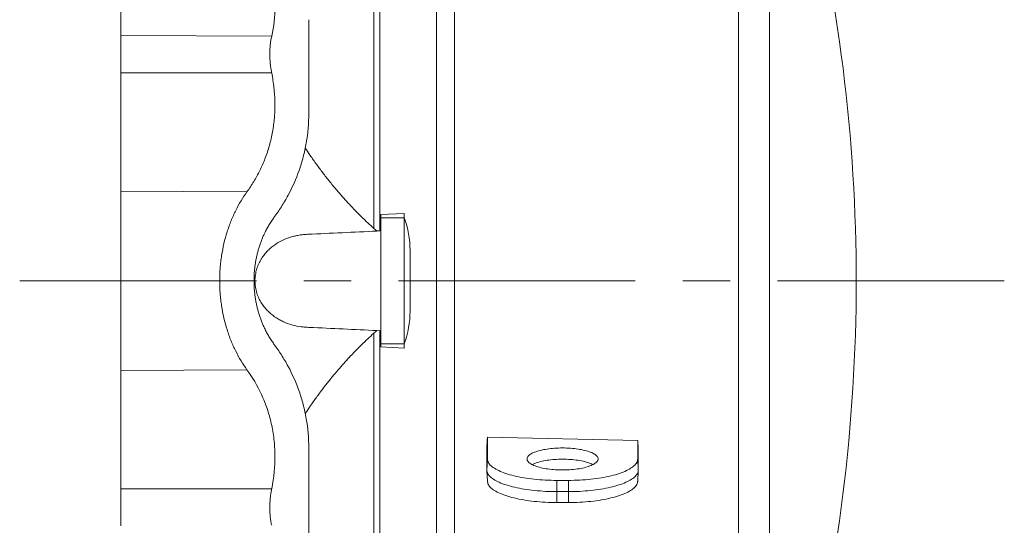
# Model space of a CAD drawing. Header units: millimetres. Extents: x 7 to 413, y 5 to 292.
# Tile 4 of 10: x 127 to 180, y 79 to 106. Entities that reach past the tile are written whole.
import ezdxf

# ---------------------------------------------------------------- set-up
doc = ezdxf.new("R2010")
doc.units = ezdxf.units.MM
doc.linetypes.add('CENTERX2', pattern=[20.32, 12.7, -2.54, 2.54, -2.54])
doc.layers.add('FORMAT', color=7, linetype='Continuous')

msp = doc.modelspace()

# ---------------------------------------------------------------- linework, layer by layer
at = {"color": 7, "linetype": 'Continuous', "lineweight": 15}
for p, q in [((149.829, 121.076), (149.829, 62.41)), ((150.8, 120.713), (150.8, 62.773)), ((166.033, 61.708), (166.033, 117.262)), ((167.69, 116.318), (167.69, 62.818)), ((146.477, 108.542), (146.477, 94.555)), ((146.787, 108.543), (146.787, 94.417)), ((132.896, 104.895), (140.995, 104.859)), ((132.896, 102.901), (140.995, 102.894)), ((132.896, 96.549), (139.666, 96.511)), ((146.847, 95.293), (148.097, 95.359)), ((146.847, 95.293), (146.847, 95.127)), ((146.847, 95.127), (148.097, 95.127)), ((146.847, 95.127), (146.847, 88.358)), ((148.097, 95.359), (148.097, 95.127)), ((148.097, 95.127), (148.097, 88.358)), ((146.63, 94.418), (146.787, 94.417)), ((146.787, 94.417), (146.847, 94.42)), ((148.418, 93.368), (148.418, 90.118)), ((146.477, 88.93), (146.477, 74.944)), ((146.787, 89.068), (146.63, 89.067)), ((146.847, 89.065), (146.787, 89.068)), ((146.787, 89.068), (146.787, 74.942)), ((146.847, 88.358), (148.097, 88.358)), ((146.847, 88.358), (146.847, 88.193)), ((148.097, 88.358), (148.097, 88.126)), ((148.097, 88.126), (146.847, 88.193)), ((132.896, 86.936), (139.666, 86.974)), ((152.567, 83.349), (152.567, 82.187)), ((160.626, 83.175), (152.567, 83.349)), ((160.626, 82.187), (160.626, 83.175)), ((152.534, 82.753), (152.534, 81.593)), ((160.659, 81.593), (160.659, 82.577)), ((152.567, 82.187), (152.534, 81.593)), ((160.626, 82.187), (160.659, 81.593)), ((152.535, 81.573), (152.567, 80.979)), ((160.626, 80.979), (160.659, 81.573)), ((156.284, 81.038), (156.909, 81.038)), ((156.284, 81.038), (156.284, 80.434)), ((156.909, 81.038), (156.909, 80.434)), ((132.896, 80.584), (140.995, 80.591)), ((156.284, 80.434), (156.909, 80.434)), ((156.284, 79.849), (156.284, 80.434)), ((156.909, 79.849), (156.909, 80.434)), ((156.284, 79.849), (156.909, 79.849))]:
    msp.add_line(p, q, dxfattribs=at)
at = {"color": 7, "linetype": 'Continuous', "lineweight": 15, "flags": 128}
for points in [[(156.597, 82.777), (156.489, 82.776), (156.381, 82.773), (156.274, 82.768), (156.168, 82.761), (156.064, 82.753), (155.961, 82.743), (155.86, 82.731), (155.762, 82.717), (155.666, 82.702), (155.574, 82.685), (155.484, 82.666), (155.398, 82.646), (155.316, 82.624), (155.238, 82.601), (155.165, 82.576), (155.096, 82.551), (155.031, 82.524), (154.972, 82.496), (154.918, 82.467), (154.87, 82.437), (154.827, 82.407), (154.789, 82.376), (154.757, 82.344), (154.732, 82.311), (154.712, 82.278), (154.698, 82.245), (154.691, 82.212), (154.689, 82.179), (154.694, 82.145), (154.704, 82.112), (154.721, 82.079), (154.744, 82.047), (154.773, 82.014), (154.807, 81.983), (154.847, 81.952), (154.893, 81.922), (154.945, 81.892), (155.001, 81.864), (155.063, 81.836), (155.129, 81.81), (155.201, 81.785), (155.277, 81.761), (155.357, 81.739), (155.441, 81.718), (155.528, 81.699), (155.62, 81.681), (155.714, 81.664), (155.811, 81.65), (155.91, 81.637), (156.012, 81.626), (156.116, 81.616), (156.221, 81.609), (156.328, 81.603), (156.435, 81.6), (156.543, 81.598), (156.651, 81.598), (156.758, 81.6), (156.866, 81.603), (156.972, 81.609), (157.077, 81.616), (157.181, 81.626), (157.283, 81.637), (157.382, 81.65), (157.48, 81.664), (157.574, 81.681), (157.665, 81.699), (157.753, 81.718), (157.837, 81.739), (157.917, 81.761), (157.993, 81.785), (158.064, 81.81), (158.131, 81.836), (158.192, 81.864), (158.249, 81.892), (158.3, 81.922), (158.346, 81.952), (158.386, 81.983), (158.421, 82.014), (158.45, 82.047), (158.472, 82.079), (158.489, 82.112), (158.5, 82.145), (158.504, 82.179), (158.503, 82.212), (158.495, 82.245), (158.481, 82.278), (158.462, 82.311), (158.436, 82.344), (158.404, 82.376), (158.367, 82.407), (158.324, 82.437), (158.275, 82.467), (158.221, 82.496), (158.162, 82.524), (158.098, 82.551), (158.029, 82.576), (157.955, 82.601), (157.877, 82.624), (157.795, 82.646), (157.709, 82.666), (157.62, 82.685), (157.527, 82.702), (157.431, 82.717), (157.333, 82.731), (157.232, 82.743), (157.129, 82.753), (157.025, 82.761), (156.919, 82.768), (156.812, 82.773), (156.705, 82.776), (156.597, 82.777)], [(152.567, 82.187), (152.57, 82.14), (152.58, 82.092), (152.595, 82.045), (152.618, 81.998), (152.646, 81.951), (152.681, 81.905), (152.721, 81.859), (152.768, 81.814), (152.821, 81.769), (152.88, 81.726), (152.945, 81.683), (153.015, 81.64), (153.091, 81.599), (153.172, 81.559), (153.259, 81.52), (153.351, 81.481), (153.448, 81.445), (153.549, 81.409), (153.656, 81.375), (153.767, 81.342), (153.882, 81.31), (154.001, 81.281), (154.124, 81.252), (154.251, 81.225), (154.381, 81.2), (154.515, 81.177), (154.652, 81.155), (154.791, 81.135), (154.933, 81.117), (155.077, 81.101), (155.224, 81.086), (155.372, 81.073), (155.521, 81.063), (155.672, 81.054), (155.824, 81.047), (155.977, 81.042), (156.131, 81.039), (156.284, 81.038)], [(158.225, 81.88), (158.202, 81.892), (158.144, 81.92), (158.082, 81.946), (158.014, 81.972), (157.941, 81.996), (157.865, 82.019), (157.784, 82.041), (157.699, 82.061), (157.61, 82.08), (157.519, 82.097), (157.424, 82.113), (157.327, 82.126), (157.227, 82.138), (157.125, 82.149), (157.021, 82.157), (156.916, 82.164), (156.81, 82.168), (156.704, 82.171), (156.597, 82.172), (156.49, 82.171), (156.383, 82.168), (156.277, 82.164), (156.172, 82.157), (156.068, 82.149), (155.967, 82.138), (155.867, 82.126), (155.769, 82.113), (155.675, 82.097), (155.583, 82.08), (155.495, 82.061), (155.41, 82.041), (155.329, 82.019), (155.252, 81.996), (155.18, 81.972), (155.112, 81.946), (155.049, 81.92), (154.991, 81.892), (154.968, 81.88)], [(156.909, 81.038), (157.063, 81.039), (157.216, 81.042), (157.369, 81.047), (157.521, 81.054), (157.672, 81.063), (157.822, 81.073), (157.97, 81.086), (158.116, 81.101), (158.26, 81.117), (158.402, 81.135), (158.542, 81.155), (158.678, 81.177), (158.812, 81.2), (158.942, 81.225), (159.069, 81.252), (159.192, 81.281), (159.312, 81.31), (159.427, 81.342), (159.538, 81.375), (159.644, 81.409), (159.746, 81.445), (159.843, 81.481), (159.934, 81.52), (160.021, 81.559), (160.103, 81.599), (160.178, 81.64), (160.249, 81.683), (160.313, 81.726), (160.372, 81.769), (160.425, 81.814), (160.472, 81.859), (160.513, 81.905), (160.547, 81.951), (160.576, 81.998), (160.598, 82.045), (160.614, 82.092), (160.623, 82.14), (160.626, 82.187)], [(152.534, 81.593), (152.537, 81.546), (152.546, 81.499), (152.562, 81.453), (152.583, 81.407), (152.61, 81.361), (152.643, 81.315), (152.682, 81.27), (152.727, 81.226), (152.778, 81.182), (152.834, 81.138), (152.896, 81.096), (152.964, 81.054), (153.037, 81.013), (153.115, 80.973), (153.198, 80.934), (153.286, 80.896), (153.379, 80.86), (153.477, 80.824), (153.58, 80.79), (153.686, 80.757), (153.797, 80.725), (153.913, 80.695), (154.031, 80.666), (154.154, 80.639), (154.28, 80.613), (154.409, 80.589), (154.541, 80.567), (154.677, 80.546), (154.814, 80.527), (154.954, 80.509), (155.097, 80.493), (155.241, 80.48), (155.387, 80.467), (155.534, 80.457), (155.683, 80.449), (155.832, 80.442), (155.982, 80.438), (156.133, 80.435), (156.284, 80.434)], [(156.909, 80.434), (157.06, 80.435), (157.211, 80.438), (157.361, 80.442), (157.511, 80.449), (157.659, 80.457), (157.807, 80.467), (157.953, 80.48), (158.097, 80.493), (158.239, 80.509), (158.379, 80.527), (158.517, 80.546), (158.652, 80.567), (158.784, 80.589), (158.913, 80.613), (159.039, 80.639), (159.162, 80.666), (159.281, 80.695), (159.396, 80.725), (159.507, 80.757), (159.614, 80.79), (159.716, 80.824), (159.814, 80.86), (159.907, 80.896), (159.995, 80.934), (160.079, 80.973), (160.157, 81.013), (160.23, 81.054), (160.297, 81.096), (160.359, 81.138), (160.416, 81.182), (160.466, 81.226), (160.511, 81.27), (160.55, 81.315), (160.583, 81.361), (160.611, 81.407), (160.632, 81.453), (160.647, 81.499), (160.656, 81.546), (160.659, 81.593)], [(152.567, 80.979), (152.57, 80.951), (152.58, 80.903), (152.595, 80.856), (152.618, 80.809), (152.646, 80.762), (152.681, 80.716), (152.721, 80.67), (152.768, 80.625), (152.821, 80.581), (152.88, 80.537), (152.945, 80.494), (153.015, 80.451), (153.091, 80.41), (153.172, 80.37), (153.259, 80.331), (153.351, 80.293), (153.448, 80.256), (153.549, 80.22), (153.656, 80.186), (153.767, 80.153), (153.882, 80.122), (154.001, 80.092), (154.124, 80.063), (154.251, 80.037), (154.381, 80.011), (154.515, 79.988), (154.652, 79.966), (154.791, 79.946), (154.933, 79.928), (155.077, 79.912), (155.224, 79.897), (155.372, 79.885), (155.521, 79.874), (155.672, 79.865), (155.824, 79.858), (155.977, 79.853), (156.131, 79.85), (156.284, 79.849)], [(156.909, 79.849), (157.063, 79.85), (157.216, 79.853), (157.369, 79.858), (157.521, 79.865), (157.672, 79.874), (157.822, 79.885), (157.97, 79.897), (158.116, 79.912), (158.26, 79.928), (158.402, 79.946), (158.542, 79.966), (158.678, 79.988), (158.812, 80.011), (158.942, 80.037), (159.069, 80.063), (159.192, 80.092), (159.312, 80.122), (159.427, 80.153), (159.538, 80.186), (159.644, 80.22), (159.746, 80.256), (159.843, 80.293), (159.934, 80.331), (160.021, 80.37), (160.103, 80.41), (160.178, 80.451), (160.249, 80.494), (160.313, 80.537), (160.372, 80.581), (160.425, 80.625), (160.472, 80.67), (160.513, 80.716), (160.547, 80.762), (160.576, 80.809), (160.598, 80.856), (160.614, 80.903), (160.623, 80.951), (160.626, 80.979)]]:
    msp.add_lwpolyline(points, dxfattribs=at)
at = {"color": 7, "linetype": 'Continuous', "lineweight": 15}
for centre, radius, start, end in [((80.199, 91.743), 92.148, 341.70633, 10.23918), ((143.418, 93.368), 5, 0, 20.663), ((143.418, 90.118), 5, 339.337, 0)]:
    msp.add_arc(centre, radius, start, end, dxfattribs=at)
for centre, major_axis, start_param, end_param in [((152.54, 91.844), (1.45, 29.092), 4.395372, 4.416857), ((160.665, 91.639), (-1.479, 29.66), 1.859409, 1.880483)]:
    msp.add_ellipse(centre, major_axis=major_axis, ratio=0.016155, start_param=start_param, end_param=end_param, dxfattribs=at)
for points, knots in [([(132.896, 104.895), (132.896, 105.388), (132.896, 105.908), (132.896, 106.988), (132.896, 107.548), (132.896, 108.689), (132.896, 109.27), (132.896, 110.432), (132.896, 111.013), (132.896, 111.585)], [0, 0, 0, 0, 0.25, 0.25, 0.5, 0.5, 0.75, 0.75, 1, 1, 1, 1]), ([(140.995, 104.859), (141.113, 105.376), (141.172, 105.917), (141.167, 106.621), (141.162, 106.764), (141.145, 107.052), (141.132, 107.197), (141.083, 107.632), (141.035, 107.922), (140.912, 108.5), (140.836, 108.789), (140.704, 109.222), (140.656, 109.367), (140.556, 109.654), (140.503, 109.797), (140.224, 110.505), (139.961, 111.054), (139.666, 111.589)], [0, 0, 0, 0, 0.25, 0.25, 0.3125, 0.3125, 0.375, 0.375, 0.5, 0.5, 0.625, 0.625, 0.6875, 0.6875, 0.75, 0.75, 1, 1, 1, 1]), ([(132.896, 104.895), (132.896, 104.594), (132.896, 104.27), (132.896, 103.597), (132.896, 103.249), (132.896, 102.901)], [0, 0, 0, 0, 0.5, 0.5, 1, 1, 1, 1]), ([(140.995, 102.894), (140.983, 102.959), (140.959, 103.087), (140.932, 103.28), (140.911, 103.475), (140.898, 103.67), (140.892, 103.865), (140.894, 104.063), (140.905, 104.264), (140.925, 104.467), (140.955, 104.667), (140.982, 104.795), (140.995, 104.859)], [0, 0, 0, 0, 0.094059, 0.188186, 0.282241, 0.379027, 0.475894, 0.57268, 0.678658, 0.784638, 0.892318, 1, 1, 1, 1]), ([(132.896, 102.901), (132.896, 102.33), (132.896, 101.757), (132.896, 100.625), (132.896, 100.066), (132.896, 98.983), (132.896, 98.459), (132.896, 97.462), (132.896, 96.989), (132.896, 96.549)], [0, 0, 0, 0, 0.25, 0.25, 0.5, 0.5, 0.75, 0.75, 1, 1, 1, 1]), ([(140.995, 102.894), (141.02, 102.762), (141.068, 102.498), (141.12, 102.101), (141.152, 101.734), (141.167, 101.398), (141.17, 101.094), (141.162, 100.792), (141.141, 100.463), (141.104, 100.11), (141.045, 99.734), (140.969, 99.363), (140.876, 98.998), (140.765, 98.638), (140.641, 98.296), (140.505, 97.97), (140.361, 97.66), (140.204, 97.359), (140.035, 97.066), (139.856, 96.782), (139.73, 96.602), (139.666, 96.511)], [0, 0, 0, 0, 0.055385, 0.110811, 0.166192, 0.208976, 0.251803, 0.294629, 0.337414, 0.392799, 0.448229, 0.503619, 0.560507, 0.617437, 0.674331, 0.728172, 0.782042, 0.835888, 0.890583, 0.945301, 1, 1, 1, 1]), ([(141.119, 95.139), (141.256, 95.326), (141.389, 95.518), (141.642, 95.916), (141.762, 96.121), (142.104, 96.756), (142.302, 97.2), (142.548, 97.9), (142.622, 98.139), (142.718, 98.507), (142.748, 98.631), (142.802, 98.882), (142.827, 99.01), (142.938, 99.654), (142.983, 100.183), (142.983, 100.725)], [0, 0, 0, 0, 0.125, 0.125, 0.25, 0.25, 0.5, 0.5, 0.625, 0.625, 0.6875, 0.6875, 0.75, 0.75, 1, 1, 1, 1]), ([(142.795, 98.861), (142.882, 98.73), (143.079, 98.436), (143.394, 97.994), (143.738, 97.532), (144.092, 97.08), (144.456, 96.638), (144.829, 96.208), (145.209, 95.792), (145.595, 95.391), (145.962, 95.029), (146.31, 94.702), (146.529, 94.507), (146.639, 94.41)], [0, 0, 0, 0, 0.07526, 0.169504, 0.263729, 0.357873, 0.454566, 0.551328, 0.648117, 0.744889, 0.841589, 0.920772, 1, 1, 1, 1]), ([(132.896, 86.936), (132.896, 87.024), (132.896, 87.202), (132.896, 87.482), (132.896, 87.775), (132.896, 88.081), (132.896, 88.398), (132.896, 88.723), (132.896, 89.057), (132.896, 89.4), (132.896, 89.754), (132.896, 90.118), (132.896, 90.49), (132.896, 90.867), (132.896, 91.247), (132.896, 91.63), (132.896, 92.012), (132.896, 92.394), (132.896, 92.773), (132.896, 93.148), (132.896, 93.518), (132.896, 93.881), (132.896, 94.236), (132.896, 94.582), (132.896, 94.929), (132.896, 95.275), (132.896, 95.617), (132.896, 95.944), (132.896, 96.256), (132.896, 96.452), (132.896, 96.549)], [0, 0, 0, 0, 0.032622, 0.06575, 0.09936, 0.133425, 0.167916, 0.202174, 0.236778, 0.271693, 0.306881, 0.343028, 0.379376, 0.415878, 0.452489, 0.489162, 0.525849, 0.562502, 0.599075, 0.635519, 0.67179, 0.707843, 0.743634, 0.779124, 0.814273, 0.852499, 0.890224, 0.927406, 0.964009, 1, 1, 1, 1]), ([(139.666, 96.511), (139.446, 96.205), (139.246, 95.875), (138.979, 95.34), (138.896, 95.155), (138.779, 94.866), (138.742, 94.768), (138.67, 94.568), (138.636, 94.468), (138.476, 93.959), (138.377, 93.537), (138.293, 92.989), (138.278, 92.878), (138.252, 92.655), (138.241, 92.541), (138.215, 92.201), (138.207, 91.974), (138.206, 91.522), (138.215, 91.297), (138.24, 90.961), (138.25, 90.849), (138.276, 90.625), (138.29, 90.513), (138.375, 89.956), (138.475, 89.531), (138.635, 89.022), (138.669, 88.921), (138.74, 88.722), (138.777, 88.624), (138.894, 88.334), (138.978, 88.148), (139.246, 87.611), (139.446, 87.28), (139.666, 86.974)], [0, 0, 0, 0, 0.125, 0.125, 0.1875, 0.1875, 0.21875, 0.21875, 0.25, 0.25, 0.375, 0.375, 0.40625, 0.40625, 0.4375, 0.4375, 0.5, 0.5, 0.5625, 0.5625, 0.59375, 0.59375, 0.625, 0.625, 0.75, 0.75, 0.78125, 0.78125, 0.8125, 0.8125, 0.875, 0.875, 1, 1, 1, 1]), ([(140.047, 91.743), (140.048, 91.818), (140.05, 91.967), (140.063, 92.192), (140.083, 92.416), (140.112, 92.641), (140.149, 92.865), (140.194, 93.084), (140.247, 93.296), (140.305, 93.503), (140.371, 93.706), (140.444, 93.905), (140.524, 94.1), (140.617, 94.305), (140.724, 94.517), (140.847, 94.734), (140.979, 94.943), (141.072, 95.074), (141.119, 95.139)], [0, 0, 0, 0, 0.0579431, 0.1159344, 0.1738839, 0.2334813, 0.2931265, 0.3527284, 0.4106263, 0.4685635, 0.5264657, 0.5856678, 0.644906, 0.7041137, 0.7776643, 0.8512177, 0.9256077, 1, 1, 1, 1]), ([(146.639, 89.075), (145.433, 89.131), (144.227, 89.187), (142.982, 89.244), (142.945, 89.246), (142.869, 89.25), (142.832, 89.252), (142.719, 89.26), (142.644, 89.268), (142.42, 89.298), (142.271, 89.327), (141.977, 89.407), (141.831, 89.458), (141.614, 89.551), (141.542, 89.586), (141.434, 89.642), (141.398, 89.662), (141.327, 89.704), (141.291, 89.725), (141.115, 89.838), (140.98, 89.942), (140.787, 90.123), (140.724, 90.188), (140.605, 90.327), (140.549, 90.4), (140.442, 90.557), (140.392, 90.64), (140.324, 90.773), (140.302, 90.819), (140.261, 90.914), (140.242, 90.962), (140.19, 91.11), (140.162, 91.212), (140.119, 91.428), (140.106, 91.537), (140.099, 91.702), (140.098, 91.757), (140.102, 91.868), (140.106, 91.924), (140.124, 92.089), (140.144, 92.196), (140.185, 92.352), (140.201, 92.403), (140.235, 92.503), (140.253, 92.551), (140.313, 92.693), (140.358, 92.782), (140.432, 92.909), (140.458, 92.951), (140.511, 93.031), (140.539, 93.069), (140.623, 93.181), (140.682, 93.25), (140.805, 93.38), (140.869, 93.441), (141.001, 93.555), (141.069, 93.608), (141.275, 93.755), (141.416, 93.838), (141.706, 93.978), (141.854, 94.036), (142.081, 94.107), (142.157, 94.128), (142.31, 94.164), (142.386, 94.179), (142.54, 94.204), (142.617, 94.215), (142.732, 94.226), (142.771, 94.229), (142.848, 94.235), (142.887, 94.236), (144.164, 94.295), (145.402, 94.353), (146.639, 94.41)], [0, 0, 0, 0, 0.25, 0.25, 0.257813, 0.257813, 0.265625, 0.265625, 0.28125, 0.28125, 0.3125, 0.3125, 0.34375, 0.34375, 0.359375, 0.359375, 0.367188, 0.367188, 0.375, 0.375, 0.40625, 0.40625, 0.421875, 0.421875, 0.4375, 0.4375, 0.453125, 0.453125, 0.460938, 0.460938, 0.46875, 0.46875, 0.484375, 0.484375, 0.5, 0.5, 0.507813, 0.507813, 0.515625, 0.515625, 0.53125, 0.53125, 0.539063, 0.539063, 0.546875, 0.546875, 0.5625, 0.5625, 0.570313, 0.570313, 0.578125, 0.578125, 0.59375, 0.59375, 0.609375, 0.609375, 0.625, 0.625, 0.65625, 0.65625, 0.6875, 0.6875, 0.703125, 0.703125, 0.71875, 0.71875, 0.734375, 0.734375, 0.742187, 0.742187, 0.75, 0.75, 1, 1, 1, 1]), ([(140.047, 91.743), (140.048, 91.668), (140.05, 91.518), (140.063, 91.294), (140.083, 91.069), (140.112, 90.844), (140.149, 90.62), (140.194, 90.401), (140.247, 90.189), (140.305, 89.983), (140.371, 89.78), (140.444, 89.58), (140.524, 89.385), (140.617, 89.181), (140.724, 88.969), (140.847, 88.751), (140.979, 88.542), (141.072, 88.411), (141.119, 88.346)], [0, 0, 0, 0, 0.057943, 0.115934, 0.173884, 0.233481, 0.293127, 0.352728, 0.410626, 0.468563, 0.526466, 0.585668, 0.644906, 0.704113, 0.777664, 0.851218, 0.925608, 1, 1, 1, 1]), ([(142.795, 84.624), (142.882, 84.755), (143.079, 85.05), (143.394, 85.492), (143.738, 85.954), (144.092, 86.406), (144.456, 86.847), (144.829, 87.278), (145.209, 87.694), (145.595, 88.094), (145.962, 88.456), (146.31, 88.783), (146.529, 88.978), (146.639, 89.075)], [0, 0, 0, 0, 0.075345, 0.16958, 0.263794, 0.357928, 0.45461, 0.551361, 0.648139, 0.744899, 0.841589, 0.920772, 1, 1, 1, 1]), ([(141.119, 88.346), (141.256, 88.159), (141.389, 87.967), (141.642, 87.57), (141.762, 87.365), (142.104, 86.73), (142.302, 86.286), (142.548, 85.586), (142.622, 85.347), (142.718, 84.979), (142.748, 84.855), (142.802, 84.603), (142.827, 84.475), (142.938, 83.831), (142.983, 83.302), (142.983, 82.76)], [0, 0, 0, 0, 0.125, 0.125, 0.25, 0.25, 0.5, 0.5, 0.625, 0.625, 0.6875, 0.6875, 0.75, 0.75, 1, 1, 1, 1]), ([(132.896, 86.936), (132.896, 86.811), (132.896, 86.561), (132.896, 86.169), (132.896, 85.764), (132.896, 85.346), (132.896, 84.916), (132.896, 84.476), (132.896, 84.027), (132.896, 83.562), (132.896, 83.083), (132.896, 82.59), (132.896, 82.092), (132.896, 81.591), (132.896, 81.089), (132.896, 80.752), (132.896, 80.584)], [0, 0, 0, 0, 0.069154, 0.138685, 0.208538, 0.278649, 0.34896, 0.419406, 0.489925, 0.560454, 0.63428, 0.707974, 0.781463, 0.854676, 0.927544, 1, 1, 1, 1]), ([(140.995, 80.591), (141.113, 81.191), (141.172, 81.785), (141.167, 82.521), (141.162, 82.668), (141.145, 82.961), (141.132, 83.107), (141.083, 83.538), (141.035, 83.818), (140.912, 84.363), (140.836, 84.629), (140.704, 85.017), (140.656, 85.144), (140.556, 85.396), (140.503, 85.518), (140.224, 86.121), (139.961, 86.563), (139.666, 86.974)], [0, 0, 0, 0, 0.25, 0.25, 0.3125, 0.3125, 0.375, 0.375, 0.5, 0.5, 0.625, 0.625, 0.6875, 0.6875, 0.75, 0.75, 1, 1, 1, 1]), ([(132.896, 78.59), (132.896, 78.676), (132.896, 78.847), (132.896, 79.114), (132.896, 79.39), (132.896, 79.676), (132.896, 79.973), (132.896, 80.277), (132.896, 80.482), (132.896, 80.584)], [0, 0, 0, 0, 0.13929, 0.279272, 0.419682, 0.560247, 0.707373, 0.85406, 1, 1, 1, 1]), ([(140.995, 80.591), (140.983, 80.527), (140.959, 80.398), (140.932, 80.205), (140.911, 80.011), (140.898, 79.816), (140.892, 79.621), (140.894, 79.422), (140.905, 79.221), (140.925, 79.018), (140.955, 78.819), (140.982, 78.691), (140.995, 78.626)], [0, 0, 0, 0, 0.094059, 0.188186, 0.282241, 0.379027, 0.475895, 0.57268, 0.678658, 0.784638, 0.892317, 1, 1, 1, 1])]:
    msp.add_open_spline(points, degree=3, knots=knots, dxfattribs=at)
for points in [[(142.983, 100.725), (142.983, 102.434), (142.983, 104.118), (142.983, 105.75)], [(142.983, 82.76), (142.983, 81.051), (142.983, 79.368), (142.983, 77.736)]]:
    msp.add_open_spline(points, degree=3, dxfattribs=at)
at = {"layer": 'FORMAT', "linetype": 'CENTERX2', "lineweight": 0}
msp.add_line((127.479, 91.743), (180.29, 91.743), dxfattribs=at)

doc.saveas('drawing.dxf')
